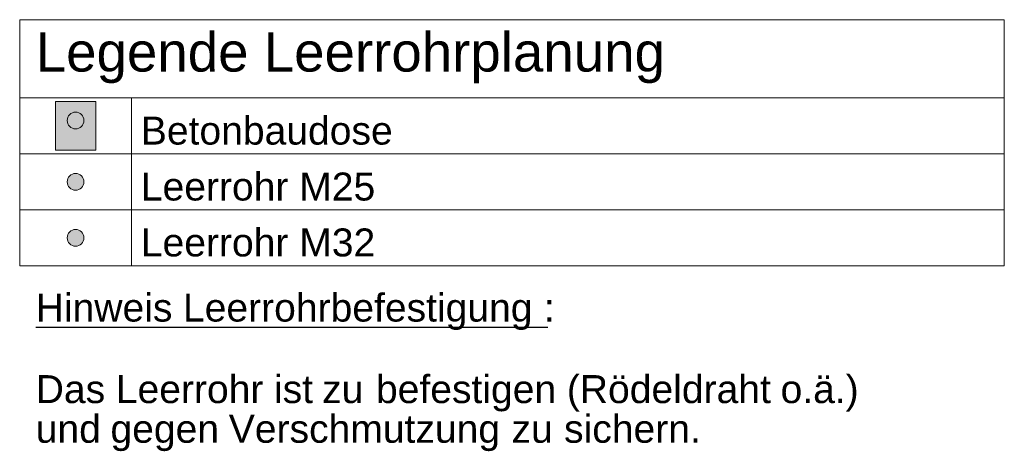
# Model space of a CAD drawing. Extents: x -720 to 300, y 62 to 1162.
# Tile 43 of 256: x 115 to 168, y 615 to 638. Entities that reach past the tile are written whole.
import ezdxf

# ---------------------------------------------------------------- set-up
doc = ezdxf.new("R2010")
doc.units = 0
doc.layers.get('0').update_dxf_attribs({"lineweight": 13})
for name, color, linetype, lineweight, true_color in [('E_Betonbaudose', 1, 'Continuous', 13, 0xff0000), ('E_Detail_Wandschraffur', 7, 'Continuous', 5, 0xc0c0c0), ('E_Leerrohr Umrandung-A06G942Q8I', 7, 'Continuous', 9, 0xffffff), ('E_Leerrohrdose 32-A06G942P8I', 7, 'Continuous', 9, 0x99ff99)]:
    doc.layers.add(name, color=color, linetype=linetype, lineweight=lineweight, true_color=true_color)
doc.layers.add('E_Legende', color=7, linetype='Continuous', lineweight=13)
doc.styles.get("Standard").update_dxf_attribs({"font": 'ARIALN.TTF'})

# ---------------------------------------------------------------- blocks, each defined once
blk = doc.blocks.new('Referenz-A06G942R8I')
at = {"layer": 'E_Detail_Wandschraffur', "linetype": 'Continuous', "ltscale": 0.13}
for points in [[(118.386, 633.327), (118.453, 633.322), (118.519, 633.307), (118.581, 633.282), (118.64, 633.248), (118.692, 633.206), (118.738, 633.157), (118.776, 633.102), (118.805, 633.041), (118.825, 632.977), (118.835, 632.91), (118.835, 632.843), (118.825, 632.776), (118.805, 632.712), (118.776, 632.652), (118.738, 632.596), (118.692, 632.547), (118.64, 632.505), (118.581, 632.471), (118.519, 632.447), (118.453, 632.432), (118.386, 632.427), (118.319, 632.432), (118.254, 632.447), (118.191, 632.471), (118.133, 632.505), (118.08, 632.547), (118.034, 632.596), (117.997, 632.652), (117.967, 632.712), (117.948, 632.776), (117.937, 632.843), (117.937, 632.91), (117.948, 632.977), (117.967, 633.041), (117.997, 633.102), (118.034, 633.157), (118.08, 633.206), (118.133, 633.248), (118.191, 633.282), (118.254, 633.307), (118.319, 633.322)], [(118.386, 630.033), (118.453, 630.028), (118.519, 630.013), (118.581, 629.988), (118.64, 629.954), (118.692, 629.912), (118.738, 629.863), (118.776, 629.808), (118.805, 629.747), (118.825, 629.683), (118.835, 629.616), (118.835, 629.549), (118.825, 629.482), (118.805, 629.418), (118.776, 629.358), (118.738, 629.302), (118.692, 629.253), (118.64, 629.211), (118.581, 629.177), (118.519, 629.153), (118.453, 629.138), (118.386, 629.133), (118.319, 629.138), (118.254, 629.153), (118.191, 629.177), (118.133, 629.211), (118.08, 629.253), (118.034, 629.302), (117.997, 629.358), (117.967, 629.418), (117.947, 629.482), (117.937, 629.549), (117.937, 629.616), (117.947, 629.683), (117.967, 629.747), (117.997, 629.808), (118.034, 629.863), (118.08, 629.912), (118.133, 629.954), (118.191, 629.988), (118.254, 630.013), (118.319, 630.028)], [(118.386, 627.033), (118.453, 627.028), (118.519, 627.013), (118.581, 626.988), (118.64, 626.954), (118.692, 626.912), (118.738, 626.863), (118.776, 626.808), (118.805, 626.747), (118.825, 626.683), (118.835, 626.616), (118.835, 626.549), (118.825, 626.482), (118.805, 626.418), (118.776, 626.358), (118.738, 626.302), (118.692, 626.253), (118.64, 626.211), (118.581, 626.177), (118.519, 626.153), (118.453, 626.138), (118.386, 626.133), (118.319, 626.138), (118.254, 626.153), (118.191, 626.177), (118.133, 626.211), (118.08, 626.253), (118.034, 626.302), (117.997, 626.358), (117.967, 626.418), (117.947, 626.482), (117.937, 626.549), (117.937, 626.616), (117.947, 626.683), (117.967, 626.747), (117.997, 626.808), (118.034, 626.863), (118.08, 626.912), (118.133, 626.954), (118.191, 626.988), (118.254, 627.013), (118.319, 627.028)]]:
    blk.add_hatch(color=256, dxfattribs=at).paths.add_polyline_path(points)
at = {"layer": 'E_Betonbaudose', "linetype": 'Continuous', "ltscale": 0.013}
for centre in [(118.386, 632.877), (118.386, 629.583), (118.386, 626.583)]:
    blk.add_circle(centre, 0.45, dxfattribs=at)
at = {"layer": 'E_Leerrohr Umrandung-A06G942Q8I', "linetype": 'Continuous', "ltscale": 0.13}
for p, q in [((117.306, 631.276), (117.306, 633.886)), ((117.306, 633.886), (119.466, 633.886)), ((119.466, 633.886), (119.466, 631.276)), ((119.466, 631.276), (117.306, 631.276))]:
    blk.add_line(p, q, dxfattribs=at)
at = {"layer": 'E_Leerrohrdose 32-A06G942P8I', "linetype": 'Continuous', "ltscale": 0.13}
blk.add_solid([(117.306, 633.886), (119.466, 633.886), (117.306, 631.276), (119.466, 631.276)], dxfattribs=at)
at = {"layer": 'E_Legende', "linetype": 'Continuous', "ltscale": 0.13}
for p, q in [((115.386, 638.283), (168.215, 638.283)), ((115.386, 625.083), (115.386, 638.283)), ((168.215, 625.083), (168.215, 638.283)), ((115.386, 634.083), (168.215, 634.083)), ((121.386, 625.083), (121.386, 634.083)), ((115.386, 631.083), (168.215, 631.083)), ((115.386, 628.083), (168.215, 628.083)), ((115.386, 625.083), (168.215, 625.083))]:
    blk.add_line(p, q, dxfattribs=at)
at = {"layer": 'E_Legende', "linetype": 'Continuous', "lineweight": -2, "ltscale": 0.25}
for p, q in [((116.246, 621.789), (123.331, 621.789)), ((123.331, 621.789), (124.147, 621.789)), ((124.147, 621.789), (142.605, 621.789)), ((142.605, 621.789), (143.514, 621.789)), ((143.514, 621.789), (143.724, 621.789))]:
    blk.add_line(p, q, dxfattribs=at)
at = {"layer": 'E_Legende', "linetype": 'Continuous', "ltscale": 0.13, "attachment_point": 1}
for s, insert, char_height in [('{\\fArial;Legende Leerrohrplanung}', (116.246, 637.601), 2.1), ('{\\fArial;Betonbaudose}', (121.886, 633.083), 1.5), ('{\\fArial;Leerrohr M25}', (121.886, 630.083), 1.5), ('{\\fArial;Leerrohr M32}', (121.886, 627.083), 1.5)]:
    blk.add_mtext(s, dxfattribs=dict(at, insert=insert, char_height=char_height))
at = {"layer": 'E_Legende', "linetype": 'Continuous', "lineweight": -2, "ltscale": 0.25, "char_height": 1.5, "attachment_point": 1}
for s, insert in [('{\\fArial;Hinweis}', (116.246, 623.589)), ('{\\fArial;Leerrohrbefestigung}', (124.147, 623.589)), ('{\\fArial;:}', (143.514, 623.589)), ('{\\fArial;Das}', (116.246, 619.216)), ('{\\fArial;Leerrohr}', (120.544, 619.216)), ('{\\fArial;ist}', (129.031, 619.216)), ('{\\fArial;befestigen}', (134.502, 619.216)), ('{\\fArial;(Rödeldraht}', (144.743, 619.216)), ('{\\fArial;o.ä.)}', (156.211, 619.216)), ('{\\fArial;zu}', (131.611, 619.216)), ('{\\fArial;und}', (116.246, 617.088)), ('{\\fArial;Verschmutzung}', (126.605, 617.088)), ('{\\fArial;sichern.}', (144.595, 617.088)), ('{\\fArial;gegen}', (120.257, 617.088)), ('{\\fArial;zu}', (141.776, 617.088))]:
    blk.add_mtext(s, dxfattribs=dict(at, insert=insert))

msp = doc.modelspace()

# ---------------------------------------------------------------- block references
at = {"color": 8, "lineweight": 25, "ltscale": 0.25, "true_color": 0x808080}
msp.add_blockref('Referenz-A06G942R8I', (0, 0), dxfattribs=at)

doc.saveas('drawing.dxf')
